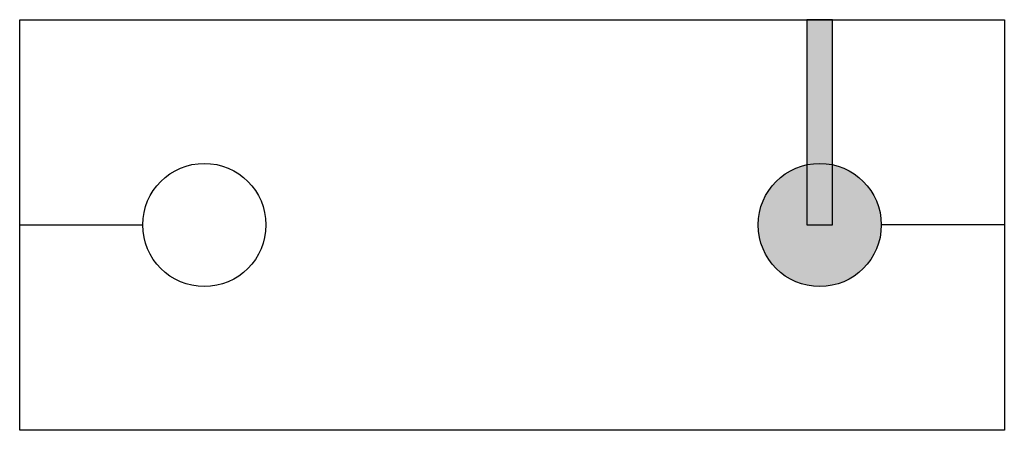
# Model space of a CAD drawing. Extents: x -7.1 to 4.9, y -17.8 to -12.8.
import ezdxf

# ---------------------------------------------------------------- set-up
doc = ezdxf.new("R2010")
doc.units = 0
doc.header["$MEASUREMENT"] = 0
doc.layers.get('0').update_dxf_attribs({"linetype": 'CONTINUOUS'})

msp = doc.modelspace()

# ---------------------------------------------------------------- hatches: boundary and pattern name
msp.add_hatch(color=256).paths.add_polyline_path([(2.497, -15.346), (2.807, -15.346), (2.807, -12.846), (2.497, -12.846)])
h = msp.add_hatch(color=256)
edge = h.paths.add_edge_path()
edge.add_arc((2.652, -15.346), 0.75, 0, 360)

# ---------------------------------------------------------------- linework, layer by layer
at = {"color": 5, "lineweight": 30}
for p, q in [((-7.097, -12.846), (4.903, -12.846)), ((-7.097, -17.846), (-7.097, -12.846)), ((4.903, -12.846), (4.903, -17.846)), ((4.903, -17.846), (-7.097, -17.846))]:
    msp.add_line(p, q, dxfattribs=at)
for p, q in [((-7.097, -15.346), (-5.597, -15.346)), ((4.903, -15.346), (3.403, -15.346))]:
    msp.add_line(p, q)
msp.add_lwpolyline([(2.497, -15.346), (2.807, -15.346), (2.807, -12.846), (2.497, -12.846)], close=True)
at = {"color": 7}
for centre in [(-4.847, -15.346), (2.653, -15.346)]:
    msp.add_circle(centre, 0.75, dxfattribs=at)

doc.saveas('drawing.dxf')
